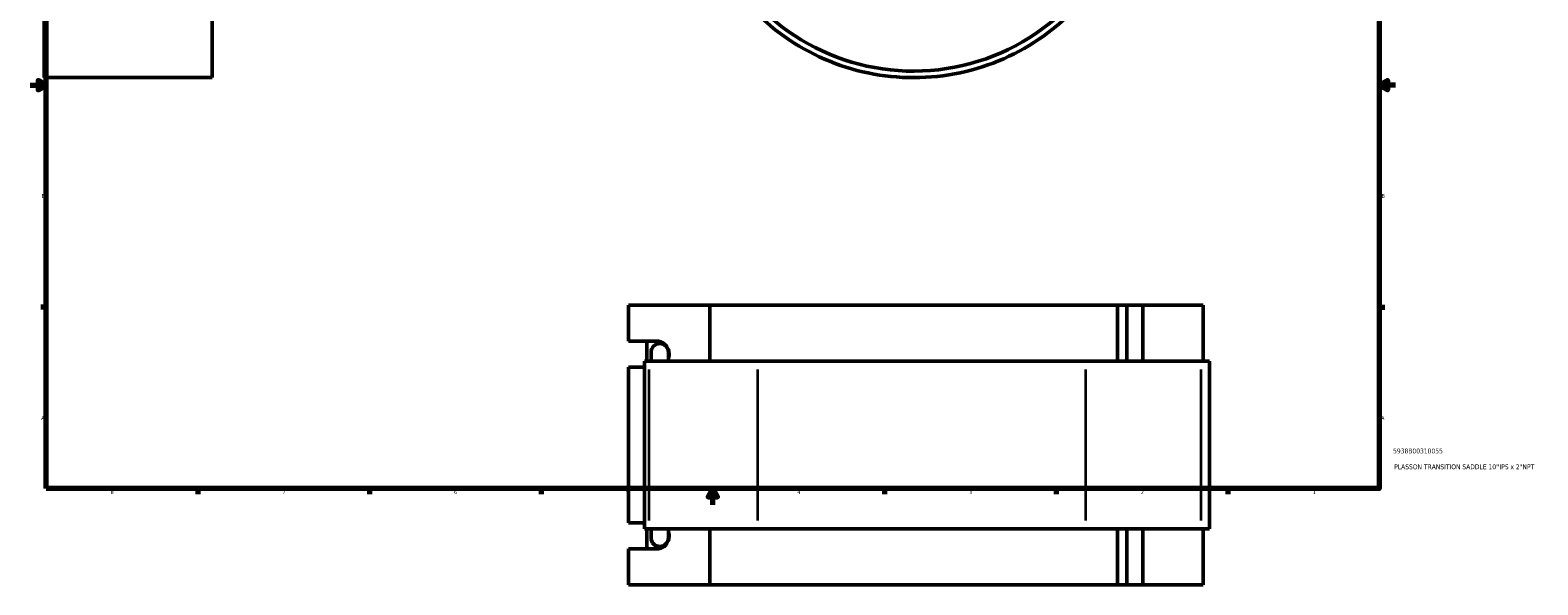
# Model space of a CAD drawing. Header units: inches. Extents: x -0.9 to 59.2, y -1.4 to 48.5.
# Tile 1 of 6: x 0.1 to 37.4, y -1.4 to 12.4. Entities that reach past the tile are written whole.
import ezdxf

# ---------------------------------------------------------------- set-up
doc = ezdxf.new("R2010")
doc.units = ezdxf.units.IN
doc.header["$MEASUREMENT"] = 0
for name, color, linetype, lineweight in [('Border (ANSI)', 7, 'Continuous', 70), ('Dimension (ANSI)', 7, 'Continuous', 25), ('Title (ANSI)', 7, 'Continuous', 50), ('Visible (ANSI)', 7, 'Continuous', 50), ('Visible Narrow (ANSI)', 7, 'Continuous', 35)]:
    doc.layers.add(name, color=color, linetype=linetype, lineweight=lineweight)
doc.styles.add('Note Text (ANSI)', font='tahoma.ttf')
doc.styles.add('Text Style29', font='tahoma.ttf')
doc.dimstyles.new('Default (ANSI)', dxfattribs={"dimtxt": 0.094488, "dimasz": 0.098425, "dimexe": 0.125, "dimexo": 0.0625, "dimgap": 0.031496, "dimtad": 0, "dimtih": 1, "dimtoh": 1, "dimrnd": 1e-08, "dimzin": 4, "dimdsep": 46, "dimtxsty": 'Note Text (ANSI)', "dimcen": 0.09, "dimdle": 0.393701, "dimclrd": 256, "dimclre": 256, "dimclrt": 5, "dimadec": 0, "dimazin": 1, "dimtfac": 1, "dimtofl": 0, "dimtmove": 0, "dimatfit": 3, "dimfxl": 1, "dimtolj": 1, "dimtzin": 4, "dimlwd": -1, "dimlwe": -1, "dimarcsym": 0})

# ---------------------------------------------------------------- blocks, each defined once
blk = doc.blocks.new('Borders Default Border')
at = {"layer": 'Border (ANSI)'}
for p, q in [((4.25, 21), (4.25, 21.134)), ((8.5, 21), (8.5, 21.134)), ((12.75, 21), (12.75, 21.134)), ((21.25, 21), (21.25, 21.134)), ((25.5, 21), (25.5, 21.134)), ((29.75, 21), (29.75, 21.134)), ((0.5, 16.5), (0.366, 16.5)), ((33.5, 16.5), (33.634, 16.5)), ((0.5, 5.5), (0.366, 5.5)), ((33.5, 5.5), (33.634, 5.5)), ((4.25, 1), (4.25, 0.866)), ((8.5, 1), (8.5, 0.866)), ((12.75, 1), (12.75, 0.866)), ((21.25, 1), (21.25, 0.866)), ((25.5, 1), (25.5, 0.866)), ((29.75, 1), (29.75, 0.866))]:
    blk.add_line(p, q, dxfattribs=at)
at = {"layer": 'Border (ANSI)', "flags": 128}
for points in [[(17, 21.4), (17, 21), (16.885, 21.2), (17.115, 21.2), (17, 21)], [(0.5, 1), (0.5, 21), (33.5, 21), (33.5, 1), (0.5, 1)], [(0.1, 11), (0.5, 11), (0.3, 11.115), (0.3, 10.885), (0.5, 11)], [(33.9, 11), (33.5, 11), (33.7, 11.115), (33.7, 10.885), (33.5, 11)], [(17, 0.6), (17, 1), (16.885, 0.8), (17.115, 0.8), (17, 1)]]:
    blk.add_lwpolyline(points, dxfattribs=at)
at = {"layer": 'Border (ANSI)', "color": 5, "true_color": 0x0000ff, "char_height": 0.0945, "attachment_point": 7, "style": 'Note Text (ANSI)'}
for s, insert in [('8', (2.094, 21.038)), ('7', (6.346, 21.04)), ('6', (10.595, 21.038)), ('5', (14.847, 21.038)), ('4', (19.092, 21.04)), ('3', (23.346, 21.038)), ('2', (27.596, 21.04)), ('1', (31.854, 21.04)), ('D', (0.378, 19.203)), ('D', (33.553, 19.203)), ('C', (0.378, 13.701)), ('C', (33.552, 13.701)), ('B', (0.384, 8.203)), ('B', (33.558, 8.203)), ('A', (0.373, 2.703)), ('A', (33.547, 2.703)), ('8', (2.094, 0.863)), ('7', (6.346, 0.866)), ('6', (10.595, 0.864)), ('5', (14.847, 0.864)), ('4', (19.092, 0.866)), ('3', (23.346, 0.864)), ('2', (27.596, 0.866)), ('1', (31.854, 0.866))]:
    blk.add_mtext(s, dxfattribs=dict(at, insert=insert))
blk = doc.blocks.new('Title Blocks ANSI - Large')
at = {"layer": 'Title (ANSI)', "color": 5, "true_color": 0x0000ff, "style": 'Text Style29'}
for tag, p in [('PART_NUMBER_001', (0.341, 0.873)), ('DESCRIPTION_001', (0.369, 0.481))]:
    blk.add_attdef(tag, p, '', height=0.12, dxfattribs=at)
blk = doc.blocks.new('*D8')
at = {"layer": 'Defpoints', "color": 0, "transparency": 16777216}
for p in [(21.479, 22.058), (22.464, 11.367)]:
    blk.add_point(p, dxfattribs=at)
at = {"layer": 'Dimension (ANSI)', "transparency": 16777216}
for p, q in [((21.711, 19.544), (21.488, 21.96)), ((21.587, 19.544), (21.711, 19.544))]:
    blk.add_line(p, q, dxfattribs=at)
blk.add_solid([(21.505, 21.962), (21.472, 21.959), (21.479, 22.058)], dxfattribs=at)
at = {"layer": 'Dimension (ANSI)', "color": 5, "transparency": 16777216, "insert": (21.138, 19.594), "char_height": 0.0945, "attachment_point": 1, "style": 'Note Text (ANSI)'}
blk.add_mtext('\\A1;∅10.74', dxfattribs=at)

msp = doc.modelspace()

# ---------------------------------------------------------------- linework, layer by layer
at = {"layer": 'Visible (ANSI)'}
for p, q in [((0.448, 12.751), (0.448, 11.184)), ((4.606, 11.184), (4.606, 12.751)), ((0.448, 11.184), (4.606, 11.184)), ((14.909, 4.655), (14.909, 5.545)), ((16.927, 5.545), (14.909, 5.545)), ((16.927, 5.545), (16.927, 4.159)), ((16.927, 5.545), (27.016, 5.545)), ((27.016, 5.545), (27.249, 5.545)), ((27.016, 4.159), (27.016, 5.545)), ((27.642, 5.545), (27.249, 5.545)), ((27.249, 4.159), (27.249, 5.545)), ((29.136, 5.545), (27.642, 5.545)), ((27.642, 4.159), (27.642, 5.545)), ((29.136, 4.159), (29.136, 5.545)), ((14.909, 4.655), (15.616, 4.655)), ((15.368, 4.159), (15.368, 4.655)), ((15.425, 4.159), (15.311, 4.159)), ((15.311, 0.001), (15.311, 4.159)), ((15.425, 4.159), (18.114, 4.159)), ((15.472, 4.379), (15.472, 4.159)), ((15.902, 4.159), (15.902, 4.379)), ((26.231, 4.159), (18.114, 4.159)), ((26.231, 4.159), (29.089, 4.159)), ((29.297, 4.159), (29.089, 4.159)), ((29.297, 0.001), (29.297, 4.159)), ((15.311, 4.01), (14.909, 4.01)), ((14.909, 0.15), (14.909, 4.01)), ((14.909, 0.15), (15.311, 0.15)), ((15.311, 0.001), (15.425, 0.001)), ((15.368, -0.494), (15.368, 0.001)), ((18.114, 0.001), (15.425, 0.001)), ((15.472, 0.001), (15.472, -0.219)), ((15.902, -0.219), (15.902, 0.001)), ((16.927, 0.001), (16.927, -1.385)), ((18.114, 0.001), (26.231, 0.001)), ((29.089, 0.001), (26.231, 0.001)), ((27.016, -1.385), (27.016, 0.001)), ((27.249, -1.385), (27.249, 0.001)), ((27.642, -1.385), (27.642, 0.001)), ((29.089, 0.001), (29.297, 0.001)), ((29.136, -1.385), (29.136, 0.001)), ((15.616, -0.494), (14.909, -0.494)), ((14.909, -1.385), (14.909, -0.494)), ((16.927, -1.385), (14.909, -1.385)), ((27.016, -1.385), (16.927, -1.385)), ((27.249, -1.385), (27.016, -1.385)), ((27.249, -1.385), (27.642, -1.385)), ((27.642, -1.385), (29.136, -1.385))]:
    msp.add_line(p, q, dxfattribs=at)
for centre, radius, start, end in [((21.971, 16.713), 5.368, 215.4169, 350.6599), ((21.971, 16.713), 5.529, 225.7652, 320.3928), ((15.687, 4.379), 0.215, 0, 180), ((15.687, -0.219), 0.215, 180, 0)]:
    msp.add_arc(centre, radius, start, end, dxfattribs=at)
for centre, major_axis, start_param, end_param in [((15.616, 4.333), (0, 0.322), 4.37921, 6.283185), ((15.616, -0.172), (0, -0.322), 0, 1.903975)]:
    msp.add_ellipse(centre, major_axis=major_axis, ratio=0.939693, start_param=start_param, end_param=end_param, dxfattribs=at)
at = {"layer": 'Visible Narrow (ANSI)'}
for p, q in [((15.425, 0.209), (15.425, 3.951)), ((18.114, 0.209), (18.114, 3.951)), ((26.231, 0.209), (26.231, 3.951)), ((29.089, 0.209), (29.089, 3.951))]:
    msp.add_line(p, q, dxfattribs=at)

# ---------------------------------------------------------------- block references
msp.add_blockref('Borders Default Border', (0, 0))
msp.add_blockref('Title Blocks ANSI - Large', (33.5, 1)).add_auto_attribs({'PART_NUMBER_001': '5938B00310055', 'DESCRIPTION_001': 'PLASSON TRANSITION SADDLE 10\'\'IPS x 2"NPT'})

# ---------------------------------------------------------------- dimensions: what is measured, and where the dimension line sits
at = {"layer": 'Dimension (ANSI)'}
dim = msp.add_diameter_dim_2p(p1=(22.464, 11.367), p2=(21.479, 22.058), dimstyle='Default (ANSI)', override={"dimgap": 0.031496, "dimdec": 2, "dimlfac": 1, "dimtol": 0, "dimlim": 0, "dimtp": 0, "dimtm": 0, "dimtdec": 2}, dxfattribs=at)
dim.commit()
dim.dimension.update_dxf_attribs({"geometry": '*D8', "text_midpoint": (21.347, 19.544), "dimtype": 163})

doc.saveas('drawing.dxf')
